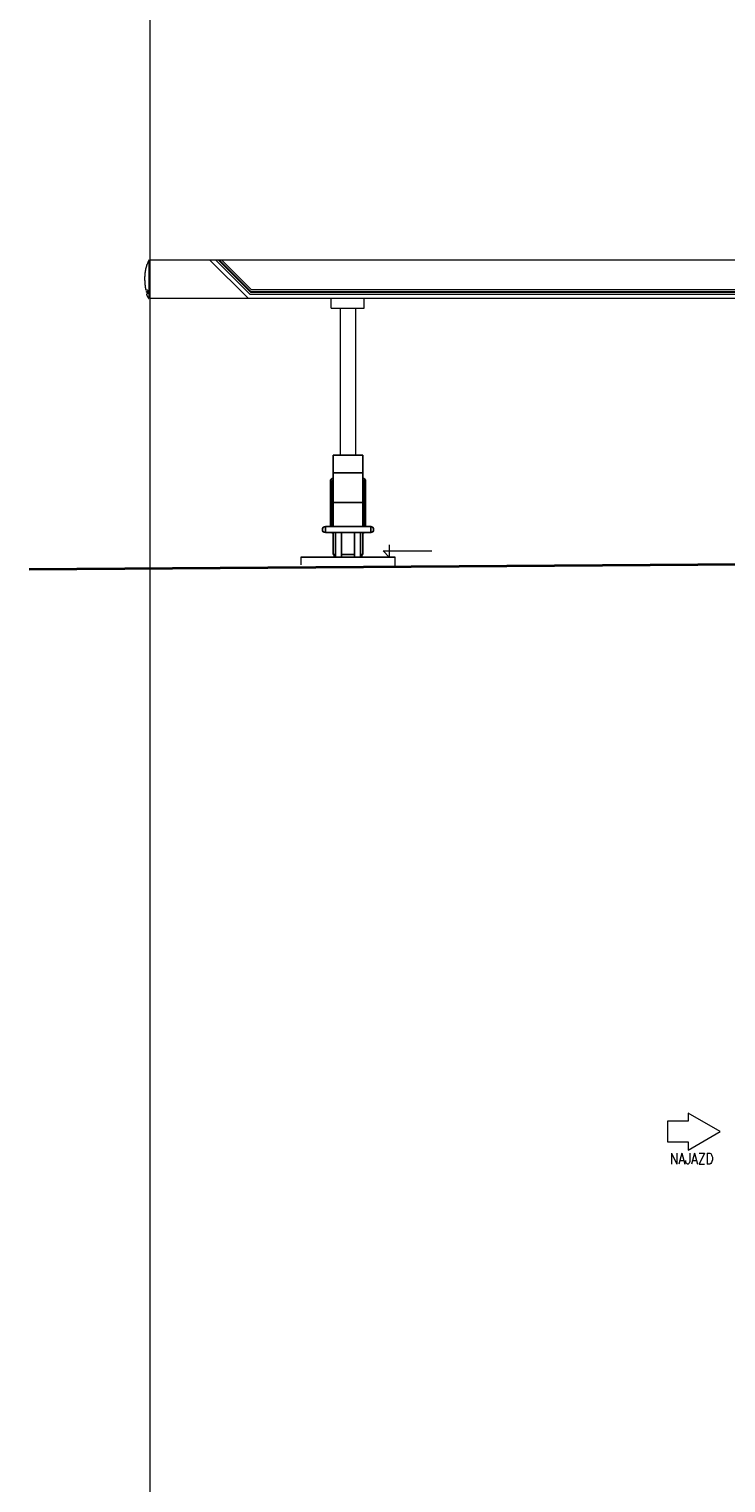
# Model space of a CAD drawing. Extents: x 64716 to 7565828, y -160732 to 5881792.
# Tile 72 of 160: x 264610 to 277265, y -65883 to -39484. Entities that reach past the tile are written whole.
import ezdxf

# ---------------------------------------------------------------- set-up
doc = ezdxf.new("R2010")
doc.units = 0
doc.header["$MEASUREMENT"] = 0
doc.layers.add('dach - izolacja', color=7, linetype='Continuous')
for name, color, linetype, lineweight in [('gruby', 7, 'Continuous', 35), ('linii', 7, 'Continuous', 15), ('LINII OPIS', 7, 'Continuous', 9)]:
    doc.layers.add(name, color=color, linetype=linetype, lineweight=lineweight)
doc.layers.add('SHARY', color=7, linetype='Continuous', lineweight=15, true_color=0xa5a5a5)
doc.styles.add('styl1', font='simplex.shx', dxfattribs={"oblique": 5})

# ---------------------------------------------------------------- blocks, each defined once
blk = doc.blocks.new('dystr.3')
at = {"layer": 'dach - izolacja'}
for p, q in [((6433772.518, 5668694.522, 0), (6433773.038, 5668694.522, 0)), ((6433772.518, 5668694.522, 0), (6433772.518, 5668693.226, 0)), ((6433773.038, 5668694.522, 0), (6433773.058, 5668694.522, 0)), ((6433773.058, 5668694.522, 0), (6433773.058, 5668693.226, 0)), ((6433772.518, 5668694.202, 0), (6433773.058, 5668694.202, 0)), ((6433772.47, 5668694.054, 0), (6433772.47, 5668693.226, 0)), ((6433772.501, 5668694.054, 0), (6433772.501, 5668693.226, 0)), ((6433773.075, 5668694.054, 0), (6433773.075, 5668693.226, 0)), ((6433773.107, 5668694.054, 0), (6433773.107, 5668693.226, 0)), ((6433772.518, 5668693.662, 0), (6433773.038, 5668693.662, 0)), ((6433773.038, 5668693.662, 0), (6433773.058, 5668693.662, 0)), ((6433772.377, 5668693.226, 0), (6433772.377, 5668693.118, 0)), ((6433773.2, 5668693.226, 0), (6433772.377, 5668693.226, 0)), ((6433773.2, 5668693.118, 0), (6433772.377, 5668693.118, 0)), ((6433772.518, 5668693.118, 0), (6433772.518, 5668692.722, 0)), ((6433772.562, 5668693.118, 0), (6433772.562, 5668692.672, 0)), ((6433772.67, 5668693.118, 0), (6433772.67, 5668692.672, 0)), ((6433772.907, 5668693.118, 0), (6433772.907, 5668692.672, 0)), ((6433773.015, 5668693.118, 0), (6433773.015, 5668692.672, 0)), ((6433773.058, 5668693.118, 0), (6433773.058, 5668692.722, 0)), ((6433773.2, 5668693.226, 0), (6433773.2, 5668693.118, 0)), ((6433772.518, 5668692.722, 0), (6433772.562, 5668692.722, 0)), ((6433772.538, 5668692.722, 0), (6433772.538, 5668692.672, 0)), ((6433772.67, 5668692.722, 0), (6433772.907, 5668692.722, 0)), ((6433773.015, 5668692.722, 0), (6433773.038, 5668692.722, 0)), ((6433773.038, 5668692.722, 0), (6433773.058, 5668692.722, 0)), ((6433773.038, 5668692.722, 0), (6433773.038, 5668692.672, 0))]:
    blk.add_line(p, q, dxfattribs=at)
for centre, radius, start, end in [((6433772.518, 5668694.054, 0), 0.0488, 90, 180), ((6433772.518, 5668694.054, 0), 0.0171, 90, 180), ((6433773.058, 5668694.054, 0), 0.0488, 0, 90), ((6433773.058, 5668694.054, 0), 0.0171, 0, 90), ((6433772.377, 5668693.172, 0), 0.054, 90, 270), ((6433772.518, 5668693.157, 0), 0.0488, 233.6841, 270), ((6433773.058, 5668693.157, 0), 0.0488, 270, 306.3159), ((6433773.2, 5668693.172, 0), 0.054, 270, 90)]:
    blk.add_arc(centre, radius, start, end, dxfattribs=at)

msp = doc.modelspace()

# ---------------------------------------------------------------- linework, layer by layer
at = {"layer": 'gruby', "color": 6, "elevation": 0}
msp.add_lwpolyline([(264609.7, -49288.5), (279359.7, -49188.5), (294109.7, -49288.5)], dxfattribs=at)
at = {"layer": 'linii'}
for p, q in [((266734.2, -43807.5), (266729.4, -43825.2)), ((266734.2, -43807.5), (266729.4, -43825.2)), ((266734.2, -43807.5), (266729.4, -43825.2)), ((266734.2, -43807.5), (266729.4, -43825.2)), ((266739.4, -43790), (266734.2, -43807.5)), ((266739.4, -43790), (266734.2, -43807.5)), ((266739.4, -43790), (266734.2, -43807.5)), ((266739.4, -43790), (266734.2, -43807.5)), ((266745.2, -43772.7), (266739.4, -43790)), ((266745.2, -43772.7), (266739.4, -43790)), ((266745.2, -43772.7), (266739.4, -43790)), ((266745.2, -43772.7), (266739.4, -43790)), ((266751.5, -43755.5), (266745.2, -43772.7)), ((266751.5, -43755.5), (266745.2, -43772.7)), ((266751.5, -43755.5), (266745.2, -43772.7)), ((266751.5, -43755.5), (266745.2, -43772.7)), ((266758.6, -43738.6), (266751.5, -43755.5)), ((266758.6, -43738.6), (266751.5, -43755.5)), ((266758.6, -43738.6), (266751.5, -43755.5)), ((266758.6, -43738.6), (266751.5, -43755.5)), ((266766.1, -43721.9), (266758.6, -43738.6)), ((266766.1, -43721.9), (266758.6, -43738.6)), ((266766.1, -43721.9), (266758.6, -43738.6)), ((266766.1, -43721.9), (266758.6, -43738.6)), ((266774.4, -43705.5), (266766.1, -43721.9)), ((266774.4, -43705.5), (266766.1, -43721.9)), ((266774.4, -43705.5), (266766.1, -43721.9)), ((266774.4, -43705.5), (266766.1, -43721.9)), ((266791, -43673), (266774.4, -43705.5)), ((266791, -44372), (266791, -43673)), ((266802, -43673, 0), (291112.4, -43673, 0)), ((266802, -44373.6), (266802, -43673)), ((267888.2, -43673), (268591.6, -44373)), ((267888.2, -43673), (268591.6, -44373)), ((267888.2, -43673), (268591.6, -44373)), ((267888.2, -43673), (268592.2, -44373.6)), ((267888.8, -43673.6), (268592.2, -44373.6)), ((267888.8, -43673.6), (268592.2, -44373.6)), ((267888.8, -43673.6), (268592.2, -44373.6)), ((267888.8, -43673.6), (268592.2, -44373.6)), ((268619.3, -44295.1), (267996.8, -43673)), ((268619.3, -44295.1), (267996.8, -43673)), ((268619.3, -44295.1), (267996.8, -43673)), ((268619.9, -44295.6), (267996.8, -43673)), ((268619.9, -44295.7), (267997.4, -43673.6)), ((268619.9, -44295.7), (267997.4, -43673.6)), ((268619.9, -44295.7), (267997.4, -43673.6)), ((268621.2, -44297), (267997.4, -43673.6)), ((268634.3, -44264), (268042.9, -43673)), ((268633.3, -44263), (268042.9, -43673)), ((268634.9, -44264.6), (268043.6, -43673.6)), ((268634.3, -44264), (268043.6, -43673.6)), ((268060.4, -43673), (268637.9, -44249.7)), ((268060.4, -43673), (268637.9, -44249.7)), ((268061, -43673.6), (268637.9, -44249.7)), ((268061, -43673.6), (268637.9, -44249.7)), ((268651.4, -44217.1), (268106.5, -43673)), ((268651.4, -44217.1), (268106.5, -43673)), ((268106.5, -43673), (268651.4, -44217.1)), ((268106.5, -43673), (268651.4, -44217.1)), ((268651.4, -44217.1), (268106.5, -43673)), ((268651.4, -44217.1), (268106.5, -43673)), ((268106.5, -43673), (268650.9, -44216.7)), ((268106.5, -43673), (268651.2, -44217)), ((266708.5, -43986.9), (266708.2, -44004.7)), ((266708.5, -43986.9), (266708.2, -44004.7)), ((266708.5, -43986.9), (266708.2, -44004.7)), ((266708.5, -43986.9), (266708.2, -44004.7)), ((266708.2, -44004.7), (266708.2, -44022.4)), ((266708.2, -44004.7), (266708.2, -44022.4)), ((266708.2, -44004.7), (266708.2, -44022.4)), ((266708.2, -44004.7), (266708.2, -44022.4)), ((266708.2, -44022.4), (266708.6, -44040)), ((266708.2, -44022.4), (266708.6, -44040)), ((266708.2, -44022.4), (266708.6, -44040)), ((266708.2, -44022.4), (266708.6, -44040)), ((266709.1, -43969), (266708.5, -43986.9)), ((266709.1, -43969), (266708.5, -43986.9)), ((266709.1, -43969), (266708.5, -43986.9)), ((266709.1, -43969), (266708.5, -43986.9)), ((266708.6, -44040), (266709.3, -44057.4)), ((266708.6, -44040), (266709.3, -44057.4)), ((266708.6, -44040), (266709.3, -44057.4)), ((266708.6, -44040), (266709.3, -44057.4)), ((266710.2, -43950.9), (266709.1, -43969)), ((266710.2, -43950.9), (266709.1, -43969)), ((266710.2, -43950.9), (266709.1, -43969)), ((266710.2, -43950.9), (266709.1, -43969)), ((266709.3, -44057.4), (266710.2, -44074.7)), ((266709.3, -44057.4), (266710.2, -44074.7)), ((266709.3, -44057.4), (266710.2, -44074.7)), ((266709.3, -44057.4), (266710.2, -44074.7)), ((266711.6, -43932.9), (266710.2, -43950.9)), ((266711.6, -43932.9), (266710.2, -43950.9)), ((266711.6, -43932.9), (266710.2, -43950.9)), ((266711.6, -43932.9), (266710.2, -43950.9)), ((266710.2, -44074.7), (266711.4, -44091.7)), ((266710.2, -44074.7), (266711.4, -44091.7)), ((266710.2, -44074.7), (266711.4, -44091.7)), ((266710.2, -44074.7), (266711.4, -44091.7)), ((266713.4, -43914.9), (266711.6, -43932.9)), ((266713.4, -43914.9), (266711.6, -43932.9)), ((266713.4, -43914.9), (266711.6, -43932.9)), ((266713.4, -43914.9), (266711.6, -43932.9)), ((266715.7, -43896.8), (266713.4, -43914.9)), ((266715.7, -43896.8), (266713.4, -43914.9)), ((266715.7, -43896.8), (266713.4, -43914.9)), ((266715.7, -43896.8), (266713.4, -43914.9)), ((266718.4, -43878.8), (266715.7, -43896.8)), ((266718.4, -43878.8), (266715.7, -43896.8)), ((266718.4, -43878.8), (266715.7, -43896.8)), ((266718.4, -43878.8), (266715.7, -43896.8)), ((266721.6, -43860.8), (266718.4, -43878.8)), ((266721.6, -43860.8), (266718.4, -43878.8)), ((266721.6, -43860.8), (266718.4, -43878.8)), ((266721.6, -43860.8), (266718.4, -43878.8)), ((266725.3, -43843), (266721.6, -43860.8)), ((266725.3, -43843), (266721.6, -43860.8)), ((266725.3, -43843), (266721.6, -43860.8)), ((266725.3, -43843), (266721.6, -43860.8)), ((266729.4, -43825.2), (266725.3, -43843)), ((266729.4, -43825.2), (266725.3, -43843)), ((266729.4, -43825.2), (266725.3, -43843)), ((266729.4, -43825.2), (266725.3, -43843)), ((266711.4, -44091.7), (266712.9, -44108.5)), ((266711.4, -44091.7), (266712.9, -44108.5)), ((266711.4, -44091.7), (266712.9, -44108.5)), ((266711.4, -44091.7), (266712.9, -44108.5)), ((266712.9, -44108.5), (266714.5, -44125.1)), ((266712.9, -44108.5), (266714.5, -44125.1)), ((266712.9, -44108.5), (266714.5, -44125.1)), ((266712.9, -44108.5), (266714.5, -44125.1)), ((266714.5, -44125.1), (266716.4, -44141.3)), ((266714.5, -44125.1), (266716.4, -44141.3)), ((266714.5, -44125.1), (266716.4, -44141.3)), ((266714.5, -44125.1), (266716.4, -44141.3)), ((266716.4, -44141.3), (266718.5, -44157.3)), ((266716.4, -44141.3), (266718.5, -44157.3)), ((266716.4, -44141.3), (266718.5, -44157.3)), ((266716.4, -44141.3), (266718.5, -44157.3)), ((266717.7, -44095.5), (266717.7, -44094.6)), ((266718.5, -44157.3), (266720.7, -44173)), ((266718.5, -44157.3), (266720.7, -44173)), ((266718.5, -44157.3), (266720.7, -44173)), ((266718.5, -44157.3), (266720.7, -44173)), ((266720.7, -44173), (266723.2, -44188.3)), ((266720.7, -44173), (266723.2, -44188.3)), ((266720.7, -44173), (266723.2, -44188.3)), ((266720.7, -44173), (266723.2, -44188.3)), ((266723.2, -44188.3), (266725.7, -44203.2)), ((266723.2, -44188.3), (266725.7, -44203.2)), ((266723.2, -44188.3), (266725.7, -44203.2)), ((266723.2, -44188.3), (266725.7, -44203.2)), ((266725.7, -44203.2), (266728.3, -44217.7)), ((266725.7, -44203.2), (266728.3, -44217.7)), ((266725.7, -44203.2), (266728.3, -44217.7)), ((266725.7, -44203.2), (266728.3, -44217.7)), ((266728.3, -44217.7), (266739.7, -44217.7)), ((266728.3, -44217.7), (266739.7, -44217.7)), ((266728.3, -44217.7), (266739.7, -44217.7)), ((266728.3, -44217.7), (266739.7, -44217.7)), ((266739.7, -44217.7), (266742.7, -44217.7)), ((266739.7, -44217.7), (266742.7, -44217.7)), ((266739.7, -44217.7), (266742.7, -44217.7)), ((266739.7, -44217.7), (266742.7, -44217.7)), ((266741, -44256.6), (266741.1, -44255.9)), ((266741, -44256.6), (266741.1, -44255.9)), ((266741, -44256.6), (266741.1, -44255.9)), ((266741, -44256.6), (266741.1, -44255.9)), ((266741, -44257.4), (266741, -44256.6)), ((266741, -44257.4), (266741, -44256.6)), ((266741, -44257.4), (266741, -44256.6)), ((266741, -44257.4), (266741, -44256.6)), ((266741, -44258.1), (266741, -44257.4)), ((266741, -44258.1), (266741, -44257.4)), ((266741, -44258.1), (266741, -44257.4)), ((266741, -44258.1), (266741, -44257.4)), ((266741.1, -44258.8), (266741, -44258.1)), ((266741.1, -44258.8), (266741, -44258.1)), ((266741.1, -44258.8), (266741, -44258.1)), ((266741.1, -44258.8), (266741, -44258.1)), ((266741, -44295.6), (266742, -44298.6)), ((266742.7, -44295.6), (266741, -44295.6)), ((266741, -44295.6), (266742, -44298.6)), ((266742.7, -44295.6), (266741, -44295.6)), ((266741, -44295.6), (266742, -44298.6)), ((266742.7, -44295.6), (266741, -44295.6)), ((266741, -44295.6), (266742, -44298.6)), ((266742.7, -44295.6), (266741, -44295.6)), ((266741, -44295.6), (266742, -44298.6)), ((266742.7, -44295.6), (266741, -44295.6)), ((266741, -44295.6), (266742, -44298.6)), ((266742.7, -44295.6), (266741, -44295.6)), ((266741, -44295.6), (266742, -44298.6)), ((266742.7, -44295.6), (266741, -44295.6)), ((266741, -44295.6), (266742, -44298.6)), ((266742.7, -44295.6), (266741, -44295.6)), ((266741.1, -44255.9), (266741.3, -44255.3)), ((266741.1, -44255.9), (266741.3, -44255.3)), ((266741.1, -44255.9), (266741.3, -44255.3)), ((266741.1, -44255.9), (266741.3, -44255.3)), ((266741.3, -44259.5), (266741.1, -44258.8)), ((266741.3, -44259.5), (266741.1, -44258.8)), ((266741.3, -44259.5), (266741.1, -44258.8)), ((266741.3, -44259.5), (266741.1, -44258.8)), ((266741.3, -44255.3), (266741.6, -44254.6)), ((266741.3, -44255.3), (266741.6, -44254.6)), ((266741.3, -44255.3), (266741.6, -44254.6)), ((266741.3, -44255.3), (266741.6, -44254.6)), ((266741.6, -44260.1), (266741.3, -44259.5)), ((266741.6, -44260.1), (266741.3, -44259.5)), ((266741.6, -44260.1), (266741.3, -44259.5)), ((266741.6, -44260.1), (266741.3, -44259.5)), ((266741.6, -44254.6), (266741.9, -44254)), ((266741.6, -44254.6), (266741.9, -44254)), ((266741.6, -44254.6), (266741.9, -44254)), ((266741.6, -44254.6), (266741.9, -44254)), ((266741.9, -44260.8), (266741.6, -44260.1)), ((266741.9, -44260.8), (266741.6, -44260.1)), ((266741.9, -44260.8), (266741.6, -44260.1)), ((266741.9, -44260.8), (266741.6, -44260.1)), ((266741.9, -44254), (266742.2, -44253.4)), ((266741.9, -44254), (266742.2, -44253.4)), ((266741.9, -44254), (266742.2, -44253.4)), ((266741.9, -44254), (266742.2, -44253.4)), ((266742.2, -44261.4), (266741.9, -44260.8)), ((266742.2, -44261.4), (266741.9, -44260.8)), ((266742.2, -44261.4), (266741.9, -44260.8)), ((266742.2, -44261.4), (266741.9, -44260.8)), ((266742, -44298.6), (266742.9, -44301.5)), ((266742, -44298.6), (266742.9, -44301.5)), ((266742, -44298.6), (266742.9, -44301.5)), ((266742, -44298.6), (266742.9, -44301.5)), ((266742, -44298.6), (266742.9, -44301.5)), ((266742, -44298.6), (266742.9, -44301.5)), ((266742, -44298.6), (266742.9, -44301.5)), ((266742, -44298.6), (266742.9, -44301.5)), ((266742.2, -44253.4), (266742.6, -44252.9)), ((266742.2, -44253.4), (266742.6, -44252.9)), ((266742.2, -44253.4), (266742.6, -44252.9)), ((266742.2, -44253.4), (266742.6, -44252.9)), ((266742.6, -44261.9), (266742.2, -44261.4)), ((266742.6, -44261.9), (266742.2, -44261.4)), ((266742.6, -44261.9), (266742.2, -44261.4)), ((266742.6, -44261.9), (266742.2, -44261.4)), ((266742.6, -44252.9), (266743.1, -44252.3)), ((266742.6, -44252.9), (266743.1, -44252.3)), ((266742.6, -44252.9), (266743.1, -44252.3)), ((266742.6, -44252.9), (266743.1, -44252.3)), ((266743.1, -44262.4), (266742.6, -44261.9)), ((266743.1, -44262.4), (266742.6, -44261.9)), ((266743.1, -44262.4), (266742.6, -44261.9)), ((266743.1, -44262.4), (266742.6, -44261.9)), ((266742.7, -44217.7), (266742.7, -44217.7)), ((266742.7, -44217.7), (266742.7, -44217.8)), ((266742.7, -44217.7), (266742.7, -44217.8)), ((266742.7, -44217.7), (266742.7, -44217.7)), ((266742.7, -44217.7), (266742.7, -44217.8)), ((266742.7, -44217.7), (266742.7, -44217.8)), ((266742.7, -44217.8), (266744.6, -44218)), ((266742.7, -44217.8), (266744.6, -44218)), ((266742.7, -44217.8), (266744.6, -44218)), ((266742.7, -44217.8), (266744.6, -44218)), ((266744.6, -44295.5), (266742.7, -44295.6)), ((266744.6, -44295.5), (266742.7, -44295.6)), ((266744.6, -44295.5), (266742.7, -44295.6)), ((266744.6, -44295.5), (266742.7, -44295.6)), ((266742.7, -44295.6), (266742.7, -44295.6)), ((266742.7, -44295.6), (266742.7, -44295.6)), ((266742.7, -44295.6), (266742.7, -44295.6)), ((266742.7, -44295.6), (266742.7, -44295.6)), ((266742.9, -44301.5), (266743.9, -44304.3)), ((266742.9, -44301.5), (266743.9, -44304.3)), ((266742.9, -44301.5), (266743.9, -44304.3)), ((266742.9, -44301.5), (266743.9, -44304.3)), ((266742.9, -44301.5), (266743.9, -44304.3)), ((266742.9, -44301.5), (266743.9, -44304.3)), ((266742.9, -44301.5), (266743.9, -44304.3)), ((266742.9, -44301.5), (266743.9, -44304.3)), ((266743.1, -44252.3), (266743.6, -44251.9)), ((266743.1, -44252.3), (266743.6, -44251.9)), ((266743.1, -44252.3), (266743.6, -44251.9)), ((266743.1, -44252.3), (266743.6, -44251.9)), ((266743.6, -44262.9), (266743.1, -44262.4)), ((266743.6, -44262.9), (266743.1, -44262.4)), ((266743.6, -44262.9), (266743.1, -44262.4)), ((266743.6, -44262.9), (266743.1, -44262.4)), ((266743.6, -44251.9), (266744.1, -44251.5)), ((266743.6, -44251.9), (266744.1, -44251.5)), ((266743.6, -44251.9), (266744.1, -44251.5)), ((266743.6, -44251.9), (266744.1, -44251.5)), ((266744.1, -44263.3), (266743.6, -44262.9)), ((266744.1, -44263.3), (266743.6, -44262.9)), ((266744.1, -44263.3), (266743.6, -44262.9)), ((266744.1, -44263.3), (266743.6, -44262.9)), ((266743.9, -44304.3), (266744.9, -44307)), ((266743.9, -44304.3), (266744.9, -44307)), ((266743.9, -44304.3), (266744.9, -44307)), ((266743.9, -44304.3), (266744.9, -44307)), ((266743.9, -44304.3), (266744.9, -44307)), ((266743.9, -44304.3), (266744.9, -44307)), ((266743.9, -44304.3), (266744.9, -44307)), ((266743.9, -44304.3), (266744.9, -44307)), ((266744.1, -44251.5), (266744.7, -44251.1)), ((266744.1, -44251.5), (266744.7, -44251.1)), ((266744.1, -44251.5), (266744.7, -44251.1)), ((266744.1, -44251.5), (266744.7, -44251.1)), ((266744.7, -44263.6), (266744.1, -44263.3)), ((266744.7, -44263.6), (266744.1, -44263.3)), ((266744.7, -44263.6), (266744.1, -44263.3)), ((266744.7, -44263.6), (266744.1, -44263.3)), ((266744.6, -44218), (266746.4, -44218.3)), ((266744.6, -44218), (266746.4, -44218.3)), ((266744.6, -44218), (266746.4, -44218.3)), ((266744.6, -44218), (266746.4, -44218.3)), ((266746.4, -44295.2), (266744.6, -44295.5)), ((266746.4, -44295.2), (266744.6, -44295.5)), ((266746.4, -44295.2), (266744.6, -44295.5)), ((266746.4, -44295.2), (266744.6, -44295.5)), ((266744.7, -44251.1), (266745.3, -44250.8)), ((266744.7, -44251.1), (266745.3, -44250.8)), ((266744.7, -44251.1), (266745.3, -44250.8)), ((266744.7, -44251.1), (266745.3, -44250.8)), ((266745.3, -44264), (266744.7, -44263.6)), ((266745.3, -44264), (266744.7, -44263.6)), ((266745.3, -44264), (266744.7, -44263.6)), ((266745.3, -44264), (266744.7, -44263.6)), ((266744.9, -44307), (266745.9, -44309.8)), ((266744.9, -44307), (266745.9, -44309.8)), ((266744.9, -44307), (266745.9, -44309.8)), ((266744.9, -44307), (266745.9, -44309.8)), ((266744.9, -44307), (266745.9, -44309.8)), ((266744.9, -44307), (266745.9, -44309.8)), ((266744.9, -44307), (266745.9, -44309.8)), ((266744.9, -44307), (266745.9, -44309.8)), ((266745.3, -44250.8), (266746, -44250.6)), ((266745.3, -44250.8), (266746, -44250.6)), ((266745.3, -44250.8), (266746, -44250.6)), ((266745.3, -44250.8), (266746, -44250.6)), ((266746, -44264.2), (266745.3, -44264)), ((266746, -44264.2), (266745.3, -44264)), ((266746, -44264.2), (266745.3, -44264)), ((266746, -44264.2), (266745.3, -44264)), ((266745.9, -44309.8), (266747, -44312.5)), ((266745.9, -44309.8), (266747, -44312.5)), ((266745.9, -44309.8), (266747, -44312.5)), ((266745.9, -44309.8), (266747, -44312.5)), ((266745.9, -44309.8), (266747, -44312.5)), ((266745.9, -44309.8), (266747, -44312.5)), ((266745.9, -44309.8), (266747, -44312.5)), ((266745.9, -44309.8), (266747, -44312.5)), ((266746, -44250.6), (266746.7, -44250.4)), ((266746, -44250.6), (266746.7, -44250.4)), ((266746, -44250.6), (266746.7, -44250.4)), ((266746, -44250.6), (266746.7, -44250.4)), ((266746.7, -44264.3), (266746, -44264.2)), ((266746.7, -44264.3), (266746, -44264.2)), ((266746.7, -44264.3), (266746, -44264.2)), ((266746.7, -44264.3), (266746, -44264.2)), ((266746.4, -44218.3), (266748.2, -44218.6)), ((266746.4, -44218.3), (266748.2, -44218.6)), ((266746.4, -44218.3), (266748.2, -44218.6)), ((266746.4, -44218.3), (266748.2, -44218.6)), ((266748.2, -44294.8), (266746.4, -44295.2)), ((266748.2, -44294.8), (266746.4, -44295.2)), ((266748.2, -44294.8), (266746.4, -44295.2)), ((266748.2, -44294.8), (266746.4, -44295.2)), ((266746.7, -44250.4), (266747.4, -44250.3)), ((266746.7, -44250.4), (266747.4, -44250.3)), ((266746.7, -44250.4), (266747.4, -44250.3)), ((266746.7, -44250.4), (266747.4, -44250.3)), ((266747.4, -44264.5), (266746.7, -44264.3)), ((266747.4, -44264.5), (266746.7, -44264.3)), ((266747.4, -44264.5), (266746.7, -44264.3)), ((266747.4, -44264.5), (266746.7, -44264.3)), ((266747, -44312.5), (266748, -44315.1)), ((266747, -44312.5), (266748, -44315.1)), ((266747, -44312.5), (266748, -44315.1)), ((266747, -44312.5), (266748, -44315.1)), ((266747, -44312.5), (266748, -44315.1)), ((266747, -44312.5), (266748, -44315.1)), ((266747, -44312.5), (266748, -44315.1)), ((266747, -44312.5), (266748, -44315.1)), ((266747.4, -44250.3), (266748.1, -44250.2)), ((266747.4, -44250.3), (266748.1, -44250.2)), ((266747.4, -44250.3), (266748.1, -44250.2)), ((266747.4, -44250.3), (266748.1, -44250.2)), ((266748.1, -44264.5), (266747.4, -44264.5)), ((266748.1, -44264.5), (266747.4, -44264.5)), ((266748.1, -44264.5), (266747.4, -44264.5)), ((266748.1, -44264.5), (266747.4, -44264.5)), ((266748, -44315.1), (266749.1, -44317.7)), ((266748, -44315.1), (266749.1, -44317.7)), ((266748, -44315.1), (266749.1, -44317.7)), ((266748, -44315.1), (266749.1, -44317.7)), ((266748, -44315.1), (266749.1, -44317.7)), ((266748, -44315.1), (266749.1, -44317.7)), ((266748, -44315.1), (266749.1, -44317.7)), ((266748, -44315.1), (266749.1, -44317.7)), ((266748.1, -44250.2), (266748.1, -44250.2)), ((266748.1, -44250.2), (266778.6, -44250.2)), ((266748.1, -44250.2), (266748.1, -44250.2)), ((266748.1, -44250.2), (266778.6, -44250.2)), ((266748.1, -44250.2), (266748.8, -44250.3)), ((266748.1, -44250.2), (266748.8, -44250.3)), ((266748.1, -44250.2), (266748.1, -44250.2)), ((266748.1, -44250.2), (266778.6, -44250.2)), ((266748.1, -44250.2), (266748.1, -44250.2)), ((266748.1, -44250.2), (266778.6, -44250.2)), ((266748.1, -44250.2), (266748.8, -44250.3)), ((266748.1, -44250.2), (266748.8, -44250.3)), ((266778.6, -44264.5), (266748.1, -44264.5)), ((266778.6, -44264.5), (266748.1, -44264.5)), ((266748.1, -44264.5), (266748.1, -44264.5)), ((266748.8, -44264.5), (266748.1, -44264.5)), ((266748.8, -44264.5), (266748.1, -44264.5)), ((266778.6, -44264.5), (266748.1, -44264.5)), ((266778.6, -44264.5), (266748.1, -44264.5)), ((266748.1, -44264.5), (266748.1, -44264.5)), ((266748.8, -44264.5), (266748.1, -44264.5)), ((266748.8, -44264.5), (266748.1, -44264.5)), ((266748.2, -44218.6), (266750, -44219.1)), ((266748.2, -44218.6), (266750, -44219.1)), ((266748.2, -44218.6), (266750, -44219.1)), ((266748.2, -44218.6), (266750, -44219.1)), ((266750, -44294.4), (266748.2, -44294.8)), ((266750, -44294.4), (266748.2, -44294.8)), ((266750, -44294.4), (266748.2, -44294.8)), ((266750, -44294.4), (266748.2, -44294.8)), ((266748.8, -44250.3), (266749.5, -44250.4)), ((266748.8, -44250.3), (266749.5, -44250.4)), ((266748.8, -44250.3), (266749.5, -44250.4)), ((266748.8, -44250.3), (266749.5, -44250.4)), ((266749.5, -44264.3), (266748.8, -44264.5)), ((266749.5, -44264.3), (266748.8, -44264.5)), ((266749.5, -44264.3), (266748.8, -44264.5)), ((266749.5, -44264.3), (266748.8, -44264.5)), ((266749.1, -44317.7), (266750.2, -44320.2)), ((266749.1, -44317.7), (266750.2, -44320.2)), ((266749.1, -44317.7), (266750.2, -44320.2)), ((266749.1, -44317.7), (266750.2, -44320.2)), ((266749.1, -44317.7), (266750.2, -44320.2)), ((266749.1, -44317.7), (266750.2, -44320.2)), ((266749.1, -44317.7), (266750.2, -44320.2)), ((266749.1, -44317.7), (266750.2, -44320.2)), ((266749.5, -44250.4), (266750.2, -44250.6)), ((266749.5, -44250.4), (266750.2, -44250.6)), ((266749.5, -44250.4), (266750.2, -44250.6)), ((266749.5, -44250.4), (266750.2, -44250.6)), ((266750.2, -44264.2), (266749.5, -44264.3)), ((266750.2, -44264.2), (266749.5, -44264.3)), ((266750.2, -44264.2), (266749.5, -44264.3)), ((266750.2, -44264.2), (266749.5, -44264.3)), ((266750, -44219.1), (266751.8, -44219.6)), ((266750, -44219.1), (266751.8, -44219.6)), ((266750, -44219.1), (266751.8, -44219.6)), ((266750, -44219.1), (266751.8, -44219.6)), ((266751.8, -44293.8), (266750, -44294.4)), ((266751.8, -44293.8), (266750, -44294.4)), ((266751.8, -44293.8), (266750, -44294.4)), ((266751.8, -44293.8), (266750, -44294.4)), ((266750.2, -44250.6), (266750.9, -44250.8)), ((266750.2, -44250.6), (266750.9, -44250.8)), ((266750.2, -44250.6), (266750.9, -44250.8)), ((266750.2, -44250.6), (266750.9, -44250.8)), ((266750.9, -44264), (266750.2, -44264.2)), ((266750.9, -44264), (266750.2, -44264.2)), ((266750.9, -44264), (266750.2, -44264.2)), ((266750.9, -44264), (266750.2, -44264.2)), ((266750.2, -44320.2), (266751.3, -44322.8)), ((266750.2, -44320.2), (266751.3, -44322.8)), ((266750.2, -44320.2), (266751.3, -44322.8)), ((266750.2, -44320.2), (266751.3, -44322.8)), ((266750.2, -44320.2), (266751.3, -44322.8)), ((266750.2, -44320.2), (266751.3, -44322.8)), ((266750.2, -44320.2), (266751.3, -44322.8)), ((266750.2, -44320.2), (266751.3, -44322.8)), ((266750.9, -44250.8), (266751.5, -44251.1)), ((266750.9, -44250.8), (266751.5, -44251.1)), ((266750.9, -44250.8), (266751.5, -44251.1)), ((266750.9, -44250.8), (266751.5, -44251.1)), ((266751.5, -44263.6), (266750.9, -44264)), ((266751.5, -44263.6), (266750.9, -44264)), ((266751.5, -44263.6), (266750.9, -44264)), ((266751.5, -44263.6), (266750.9, -44264)), ((266751.3, -44322.8), (266752.4, -44325.3)), ((266751.3, -44322.8), (266752.4, -44325.3)), ((266751.3, -44322.8), (266752.4, -44325.3)), ((266751.3, -44322.8), (266752.4, -44325.3)), ((266751.3, -44322.8), (266752.4, -44325.3)), ((266751.3, -44322.8), (266752.4, -44325.3)), ((266751.3, -44322.8), (266752.4, -44325.3)), ((266751.3, -44322.8), (266752.4, -44325.3)), ((266751.5, -44251.1), (266752.1, -44251.5)), ((266751.5, -44251.1), (266752.1, -44251.5)), ((266751.5, -44251.1), (266752.1, -44251.5)), ((266751.5, -44251.1), (266752.1, -44251.5)), ((266752.1, -44263.3), (266751.5, -44263.6)), ((266752.1, -44263.3), (266751.5, -44263.6)), ((266752.1, -44263.3), (266751.5, -44263.6)), ((266752.1, -44263.3), (266751.5, -44263.6)), ((266751.8, -44219.6), (266753.5, -44220.3)), ((266751.8, -44219.6), (266753.5, -44220.3)), ((266751.8, -44219.6), (266753.5, -44220.3)), ((266751.8, -44219.6), (266753.5, -44220.3)), ((266753.5, -44293.2), (266751.8, -44293.8)), ((266753.5, -44293.2), (266751.8, -44293.8)), ((266753.5, -44293.2), (266751.8, -44293.8)), ((266753.5, -44293.2), (266751.8, -44293.8)), ((266752.1, -44251.5), (266752.6, -44251.9)), ((266752.1, -44251.5), (266752.6, -44251.9)), ((266752.1, -44251.5), (266752.6, -44251.9)), ((266752.1, -44251.5), (266752.6, -44251.9)), ((266752.6, -44262.9), (266752.1, -44263.3)), ((266752.6, -44262.9), (266752.1, -44263.3)), ((266752.6, -44262.9), (266752.1, -44263.3)), ((266752.6, -44262.9), (266752.1, -44263.3)), ((266752.4, -44325.3), (266753.5, -44327.7)), ((266752.4, -44325.3), (266753.5, -44327.7)), ((266752.4, -44325.3), (266753.5, -44327.7)), ((266752.4, -44325.3), (266753.5, -44327.7)), ((266752.4, -44325.3), (266753.5, -44327.7)), ((266752.4, -44325.3), (266753.5, -44327.7)), ((266752.4, -44325.3), (266753.5, -44327.7)), ((266752.4, -44325.3), (266753.5, -44327.7)), ((266752.6, -44251.9), (266753.2, -44252.3)), ((266752.6, -44251.9), (266753.2, -44252.3)), ((266752.6, -44251.9), (266753.2, -44252.3)), ((266752.6, -44251.9), (266753.2, -44252.3)), ((266753.2, -44262.4), (266752.6, -44262.9)), ((266753.2, -44262.4), (266752.6, -44262.9)), ((266753.2, -44262.4), (266752.6, -44262.9)), ((266753.2, -44262.4), (266752.6, -44262.9)), ((266753.2, -44252.3), (266753.6, -44252.9)), ((266753.2, -44252.3), (266753.6, -44252.9)), ((266753.2, -44252.3), (266753.6, -44252.9)), ((266753.2, -44252.3), (266753.6, -44252.9)), ((266753.6, -44261.9), (266753.2, -44262.4)), ((266753.6, -44261.9), (266753.2, -44262.4)), ((266753.6, -44261.9), (266753.2, -44262.4)), ((266753.6, -44261.9), (266753.2, -44262.4)), ((266753.5, -44220.3), (266755.1, -44220.9)), ((266753.5, -44220.3), (266755.1, -44220.9)), ((266753.5, -44220.3), (266755.1, -44220.9)), ((266753.5, -44220.3), (266755.1, -44220.9)), ((266755.1, -44292.5), (266753.5, -44293.2)), ((266755.1, -44292.5), (266753.5, -44293.2)), ((266755.1, -44292.5), (266753.5, -44293.2)), ((266755.1, -44292.5), (266753.5, -44293.2)), ((266753.5, -44327.7), (266754.7, -44330.1)), ((266753.5, -44327.7), (266754.7, -44330.1)), ((266753.5, -44327.7), (266754.7, -44330.1)), ((266753.5, -44327.7), (266754.7, -44330.1)), ((266753.5, -44327.7), (266754.7, -44330.1)), ((266753.5, -44327.7), (266754.7, -44330.1)), ((266753.5, -44327.7), (266754.7, -44330.1)), ((266753.5, -44327.7), (266754.7, -44330.1)), ((266753.6, -44252.9), (266754, -44253.4)), ((266753.6, -44252.9), (266754, -44253.4)), ((266753.6, -44252.9), (266754, -44253.4)), ((266753.6, -44252.9), (266754, -44253.4)), ((266754, -44261.4), (266753.6, -44261.9)), ((266754, -44261.4), (266753.6, -44261.9)), ((266754, -44261.4), (266753.6, -44261.9)), ((266754, -44261.4), (266753.6, -44261.9)), ((266754, -44253.4), (266754.4, -44254)), ((266754, -44253.4), (266754.4, -44254)), ((266754, -44253.4), (266754.4, -44254)), ((266754, -44253.4), (266754.4, -44254)), ((266754.4, -44260.8), (266754, -44261.4)), ((266754.4, -44260.8), (266754, -44261.4)), ((266754.4, -44260.8), (266754, -44261.4)), ((266754.4, -44260.8), (266754, -44261.4)), ((266754.4, -44254), (266754.7, -44254.6)), ((266754.4, -44254), (266754.7, -44254.6)), ((266754.4, -44254), (266754.7, -44254.6)), ((266754.4, -44254), (266754.7, -44254.6)), ((266754.7, -44260.1), (266754.4, -44260.8)), ((266754.7, -44260.1), (266754.4, -44260.8)), ((266754.7, -44260.1), (266754.4, -44260.8)), ((266754.7, -44260.1), (266754.4, -44260.8)), ((266754.7, -44254.6), (266754.9, -44255.3)), ((266754.7, -44254.6), (266754.9, -44255.3)), ((266754.7, -44254.6), (266754.9, -44255.3)), ((266754.7, -44254.6), (266754.9, -44255.3)), ((266754.9, -44259.5), (266754.7, -44260.1)), ((266754.9, -44259.5), (266754.7, -44260.1)), ((266754.9, -44259.5), (266754.7, -44260.1)), ((266754.9, -44259.5), (266754.7, -44260.1)), ((266754.7, -44330.1), (266755.8, -44332.5)), ((266754.7, -44330.1), (266755.8, -44332.5)), ((266754.7, -44330.1), (266755.8, -44332.5)), ((266754.7, -44330.1), (266755.8, -44332.5)), ((266754.7, -44330.1), (266755.8, -44332.5)), ((266754.7, -44330.1), (266755.8, -44332.5)), ((266754.7, -44330.1), (266755.8, -44332.5)), ((266754.7, -44330.1), (266755.8, -44332.5)), ((266754.9, -44255.3), (266755.1, -44255.9)), ((266754.9, -44255.3), (266755.1, -44255.9)), ((266754.9, -44255.3), (266755.1, -44255.9)), ((266754.9, -44255.3), (266755.1, -44255.9)), ((266755.1, -44258.8), (266754.9, -44259.5)), ((266755.1, -44258.8), (266754.9, -44259.5)), ((266755.1, -44258.8), (266754.9, -44259.5)), ((266755.1, -44258.8), (266754.9, -44259.5)), ((266755.1, -44220.9), (266756.8, -44221.7)), ((266755.1, -44220.9), (266756.8, -44221.7)), ((266755.1, -44220.9), (266756.8, -44221.7)), ((266755.1, -44220.9), (266756.8, -44221.7)), ((266755.1, -44255.9), (266755.2, -44256.6)), ((266755.1, -44255.9), (266755.2, -44256.6)), ((266755.1, -44255.9), (266755.2, -44256.6)), ((266755.1, -44255.9), (266755.2, -44256.6)), ((266755.2, -44258.1), (266755.1, -44258.8)), ((266755.2, -44258.1), (266755.1, -44258.8)), ((266755.2, -44258.1), (266755.1, -44258.8)), ((266755.2, -44258.1), (266755.1, -44258.8)), ((266756.8, -44291.8), (266755.1, -44292.5)), ((266756.8, -44291.8), (266755.1, -44292.5)), ((266756.8, -44291.8), (266755.1, -44292.5)), ((266756.8, -44291.8), (266755.1, -44292.5)), ((266755.2, -44256.6), (266755.2, -44257.4)), ((266755.2, -44256.6), (266755.2, -44257.4)), ((266755.2, -44256.6), (266755.2, -44257.4)), ((266755.2, -44256.6), (266755.2, -44257.4)), ((266755.2, -44257.4), (266755.2, -44258.1)), ((266755.2, -44257.4), (266755.2, -44258.1)), ((266755.2, -44257.4), (266755.2, -44258.1)), ((266755.2, -44257.4), (266755.2, -44258.1)), ((266755.8, -44332.5), (266757, -44334.9)), ((266755.8, -44332.5), (266757, -44334.9)), ((266755.8, -44332.5), (266757, -44334.9)), ((266755.8, -44332.5), (266757, -44334.9)), ((266755.8, -44332.5), (266757, -44334.9)), ((266755.8, -44332.5), (266757, -44334.9)), ((266755.8, -44332.5), (266757, -44334.9)), ((266755.8, -44332.5), (266757, -44334.9)), ((266756.8, -44221.7), (266758.4, -44222.5)), ((266756.8, -44221.7), (266758.4, -44222.5)), ((266756.8, -44221.7), (266758.4, -44222.5)), ((266756.8, -44221.7), (266758.4, -44222.5)), ((266758.4, -44291), (266756.8, -44291.8)), ((266758.4, -44291), (266756.8, -44291.8)), ((266758.4, -44291), (266756.8, -44291.8)), ((266758.4, -44291), (266756.8, -44291.8)), ((266757, -44334.9), (266758.2, -44337.3)), ((266757, -44334.9), (266758.2, -44337.3)), ((266757, -44334.9), (266758.2, -44337.3)), ((266757, -44334.9), (266758.2, -44337.3)), ((266757, -44334.9), (266758.2, -44337.3)), ((266757, -44334.9), (266758.2, -44337.3)), ((266757, -44334.9), (266758.2, -44337.3)), ((266757, -44334.9), (266758.2, -44337.3)), ((266758.2, -44337.3), (266760.6, -44341.9)), ((266758.2, -44337.3), (266760.6, -44341.9)), ((266758.2, -44337.3), (266760.6, -44341.9)), ((266758.2, -44337.3), (266760.6, -44341.9)), ((266758.2, -44337.3), (266760.6, -44341.9)), ((266758.2, -44337.3), (266760.6, -44341.9)), ((266758.2, -44337.3), (266760.6, -44341.9)), ((266758.2, -44337.3), (266760.6, -44341.9)), ((266758.4, -44222.5), (266759.9, -44223.4)), ((266758.4, -44222.5), (266759.9, -44223.4)), ((266758.4, -44222.5), (266759.9, -44223.4)), ((266758.4, -44222.5), (266759.9, -44223.4)), ((266759.9, -44290), (266758.4, -44291)), ((266759.9, -44290), (266758.4, -44291)), ((266759.9, -44290), (266758.4, -44291)), ((266759.9, -44290), (266758.4, -44291)), ((266759.9, -44223.4), (266761.5, -44224.4)), ((266759.9, -44223.4), (266761.5, -44224.4)), ((266759.9, -44223.4), (266761.5, -44224.4)), ((266759.9, -44223.4), (266761.5, -44224.4)), ((266761.5, -44289.1), (266759.9, -44290)), ((266761.5, -44289.1), (266759.9, -44290)), ((266761.5, -44289.1), (266759.9, -44290)), ((266761.5, -44289.1), (266759.9, -44290)), ((266760.6, -44341.9), (266763.1, -44346.5)), ((266760.6, -44341.9), (266763.1, -44346.5)), ((266760.6, -44341.9), (266763.1, -44346.5)), ((266760.6, -44341.9), (266763.1, -44346.5)), ((266760.6, -44341.9), (266763.1, -44346.5)), ((266760.6, -44341.9), (266763.1, -44346.5)), ((266760.6, -44341.9), (266763.1, -44346.5)), ((266760.6, -44341.9), (266763.1, -44346.5)), ((266761.5, -44224.4), (266762.9, -44225.4)), ((266761.5, -44224.4), (266762.9, -44225.4)), ((266761.5, -44224.4), (266762.9, -44225.4)), ((266761.5, -44224.4), (266762.9, -44225.4)), ((266762.9, -44288), (266761.5, -44289.1)), ((266762.9, -44288), (266761.5, -44289.1)), ((266762.9, -44288), (266761.5, -44289.1)), ((266762.9, -44288), (266761.5, -44289.1)), ((266762.9, -44225.4), (266764.3, -44226.5)), ((266762.9, -44225.4), (266764.3, -44226.5)), ((266762.9, -44225.4), (266764.3, -44226.5)), ((266762.9, -44225.4), (266764.3, -44226.5)), ((266764.3, -44286.9), (266762.9, -44288)), ((266764.3, -44286.9), (266762.9, -44288)), ((266764.3, -44286.9), (266762.9, -44288)), ((266764.3, -44286.9), (266762.9, -44288)), ((266763.1, -44346.5), (266765.7, -44351)), ((266763.1, -44346.5), (266765.7, -44351)), ((266763.1, -44346.5), (266765.7, -44351)), ((266763.1, -44346.5), (266765.7, -44351)), ((266763.1, -44346.5), (266765.7, -44351)), ((266763.1, -44346.5), (266765.7, -44351)), ((266763.1, -44346.5), (266765.7, -44351)), ((266763.1, -44346.5), (266765.7, -44351)), ((266764.3, -44226.5), (266765.7, -44227.7)), ((266764.3, -44226.5), (266765.7, -44227.7)), ((266764.3, -44226.5), (266765.7, -44227.7)), ((266764.3, -44226.5), (266765.7, -44227.7)), ((266765.7, -44285.8), (266764.3, -44286.9)), ((266765.7, -44285.8), (266764.3, -44286.9)), ((266765.7, -44285.8), (266764.3, -44286.9)), ((266765.7, -44285.8), (266764.3, -44286.9)), ((266765.7, -44227.7), (266766.9, -44228.9)), ((266765.7, -44227.7), (266766.9, -44228.9)), ((266765.7, -44227.7), (266766.9, -44228.9)), ((266765.7, -44227.7), (266766.9, -44228.9)), ((266766.9, -44284.6), (266765.7, -44285.8)), ((266766.9, -44284.6), (266765.7, -44285.8)), ((266766.9, -44284.6), (266765.7, -44285.8)), ((266766.9, -44284.6), (266765.7, -44285.8)), ((266766.9, -44228.9), (266768.2, -44230.2)), ((266766.9, -44228.9), (266768.2, -44230.2)), ((266766.9, -44228.9), (266768.2, -44230.2)), ((266766.9, -44228.9), (266768.2, -44230.2)), ((266768.2, -44283.2), (266766.9, -44284.6)), ((266768.2, -44283.2), (266766.9, -44284.6)), ((266768.2, -44283.2), (266766.9, -44284.6)), ((266768.2, -44283.2), (266766.9, -44284.6)), ((266768.2, -44230.2), (266769.4, -44231.5)), ((266768.2, -44230.2), (266769.4, -44231.5)), ((266768.2, -44230.2), (266769.4, -44231.5)), ((266768.2, -44230.2), (266769.4, -44231.5)), ((266769.4, -44281.9), (266768.2, -44283.2)), ((266769.4, -44281.9), (266768.2, -44283.2)), ((266769.4, -44281.9), (266768.2, -44283.2)), ((266769.4, -44281.9), (266768.2, -44283.2)), ((266769.4, -44231.5), (266770.5, -44232.9)), ((266769.4, -44231.5), (266770.5, -44232.9)), ((266769.4, -44231.5), (266770.5, -44232.9)), ((266769.4, -44231.5), (266770.5, -44232.9)), ((266770.5, -44280.5), (266769.4, -44281.9)), ((266770.5, -44280.5), (266769.4, -44281.9)), ((266770.5, -44280.5), (266769.4, -44281.9)), ((266770.5, -44280.5), (266769.4, -44281.9)), ((266770.5, -44232.9), (266771.6, -44234.3)), ((266770.5, -44232.9), (266771.6, -44234.3)), ((266770.5, -44232.9), (266771.6, -44234.3)), ((266770.5, -44232.9), (266771.6, -44234.3)), ((266771.6, -44279.1), (266770.5, -44280.5)), ((266771.6, -44279.1), (266770.5, -44280.5)), ((266771.6, -44279.1), (266770.5, -44280.5)), ((266771.6, -44279.1), (266770.5, -44280.5)), ((266771.6, -44234.3), (266772.5, -44235.8)), ((266771.6, -44234.3), (266772.5, -44235.8)), ((266771.6, -44234.3), (266772.5, -44235.8)), ((266771.6, -44234.3), (266772.5, -44235.8)), ((266772.5, -44277.6), (266771.6, -44279.1)), ((266772.5, -44277.6), (266771.6, -44279.1)), ((266772.5, -44277.6), (266771.6, -44279.1)), ((266772.5, -44277.6), (266771.6, -44279.1)), ((266772.5, -44235.8), (266773.5, -44237.4)), ((266772.5, -44235.8), (266773.5, -44237.4)), ((266772.5, -44235.8), (266773.5, -44237.4)), ((266772.5, -44235.8), (266773.5, -44237.4)), ((266773.5, -44276.1), (266772.5, -44277.6)), ((266773.5, -44276.1), (266772.5, -44277.6)), ((266773.5, -44276.1), (266772.5, -44277.6)), ((266773.5, -44276.1), (266772.5, -44277.6)), ((266773.5, -44237.4), (266774.3, -44238.9)), ((266773.5, -44237.4), (266774.3, -44238.9)), ((266773.5, -44237.4), (266774.3, -44238.9)), ((266773.5, -44237.4), (266774.3, -44238.9)), ((266774.3, -44274.5), (266773.5, -44276.1)), ((266774.3, -44274.5), (266773.5, -44276.1)), ((266774.3, -44274.5), (266773.5, -44276.1)), ((266774.3, -44274.5), (266773.5, -44276.1)), ((266774.3, -44238.9), (266775.1, -44240.6)), ((266774.3, -44238.9), (266775.1, -44240.6)), ((266774.3, -44238.9), (266775.1, -44240.6)), ((266774.3, -44238.9), (266775.1, -44240.6)), ((266775.1, -44272.9), (266774.3, -44274.5)), ((266775.1, -44272.9), (266774.3, -44274.5)), ((266775.1, -44272.9), (266774.3, -44274.5)), ((266775.1, -44272.9), (266774.3, -44274.5)), ((266775.1, -44240.6), (266775.8, -44242.2)), ((266775.1, -44240.6), (266775.8, -44242.2)), ((266775.1, -44240.6), (266775.8, -44242.2)), ((266775.1, -44240.6), (266775.8, -44242.2)), ((266775.8, -44271.2), (266775.1, -44272.9)), ((266775.8, -44271.2), (266775.1, -44272.9)), ((266775.8, -44271.2), (266775.1, -44272.9)), ((266775.8, -44271.2), (266775.1, -44272.9)), ((266775.8, -44242.2), (266776.5, -44243.9)), ((266775.8, -44242.2), (266776.5, -44243.9)), ((266775.8, -44242.2), (266776.5, -44243.9)), ((266775.8, -44242.2), (266776.5, -44243.9)), ((266776.5, -44269.5), (266775.8, -44271.2)), ((266776.5, -44269.5), (266775.8, -44271.2)), ((266776.5, -44269.5), (266775.8, -44271.2)), ((266776.5, -44269.5), (266775.8, -44271.2)), ((266776.5, -44243.9), (266777.1, -44245.6)), ((266776.5, -44243.9), (266777.1, -44245.6)), ((266776.5, -44243.9), (266777.1, -44245.6)), ((266776.5, -44243.9), (266777.1, -44245.6)), ((266777.1, -44267.7), (266776.5, -44269.5)), ((266777.1, -44267.7), (266776.5, -44269.5)), ((266777.1, -44267.7), (266776.5, -44269.5)), ((266777.1, -44267.7), (266776.5, -44269.5)), ((266777.1, -44245.6), (266777.5, -44247.4)), ((266777.1, -44245.6), (266777.5, -44247.4)), ((266777.1, -44245.6), (266777.5, -44247.4)), ((266777.1, -44245.6), (266777.5, -44247.4)), ((266777.5, -44266), (266777.1, -44267.7)), ((266777.5, -44266), (266777.1, -44267.7)), ((266777.5, -44266), (266777.1, -44267.7)), ((266777.5, -44266), (266777.1, -44267.7)), ((266777.5, -44247.4), (266777.9, -44249.2)), ((266777.5, -44247.4), (266777.9, -44249.2)), ((266777.5, -44247.4), (266777.9, -44249.2)), ((266777.5, -44247.4), (266777.9, -44249.2)), ((266777.9, -44264.2), (266777.5, -44266)), ((266777.9, -44264.2), (266777.5, -44266)), ((266777.9, -44264.2), (266777.5, -44266)), ((266777.9, -44264.2), (266777.5, -44266)), ((266777.9, -44249.2), (266778.2, -44251)), ((266777.9, -44249.2), (266778.2, -44251)), ((266777.9, -44249.2), (266778.2, -44251)), ((266777.9, -44249.2), (266778.2, -44251)), ((266778.2, -44262.3), (266777.9, -44264.2)), ((266778.2, -44262.3), (266777.9, -44264.2)), ((266778.2, -44262.3), (266777.9, -44264.2)), ((266778.2, -44262.3), (266777.9, -44264.2)), ((266778.2, -44251), (266778.5, -44252.9)), ((266778.2, -44251), (266778.5, -44252.9)), ((266778.2, -44251), (266778.5, -44252.9)), ((266778.2, -44251), (266778.5, -44252.9)), ((266778.5, -44260.5), (266778.2, -44262.3)), ((266778.5, -44260.5), (266778.2, -44262.3)), ((266778.5, -44260.5), (266778.2, -44262.3)), ((266778.5, -44260.5), (266778.2, -44262.3)), ((266778.5, -44252.9), (266778.6, -44254.8)), ((266778.5, -44252.9), (266778.6, -44254.8)), ((266778.5, -44252.9), (266778.6, -44254.8)), ((266778.5, -44252.9), (266778.6, -44254.8)), ((266778.6, -44258.6), (266778.5, -44260.5)), ((266778.6, -44258.6), (266778.5, -44260.5)), ((266778.6, -44258.6), (266778.5, -44260.5)), ((266778.6, -44258.6), (266778.5, -44260.5)), ((266778.6, -44250.2), (266778.6, -44264.5)), ((266778.6, -44250.2), (266778.6, -44264.5)), ((266778.6, -44250.2), (266778.6, -44264.5)), ((266778.6, -44250.2), (266778.6, -44264.5)), ((266778.6, -44254.8), (266778.6, -44256.7)), ((266778.6, -44254.8), (266778.6, -44256.7)), ((266778.6, -44254.8), (266778.6, -44256.7)), ((266778.6, -44254.8), (266778.6, -44256.7)), ((266778.6, -44256.7), (266778.6, -44258.6)), ((266778.6, -44256.7), (266778.6, -44258.6)), ((266778.6, -44256.7), (266778.6, -44258.6)), ((266778.6, -44256.7), (266778.6, -44258.6)), ((268434.8, -44217, 0), (268434.8, -44217, 0)), ((268467.7, -44249.7, 0), (268467.7, -44249.7, 0)), ((268482, -44264, 0), (268482, -44264, 0)), ((268515.2, -44297, 0), (268515.2, -44297, 0)), ((268541.1, -44217, 0), (268541.1, -44217, 0)), ((268573.9, -44249.7, 0), (268573.9, -44249.7, 0)), ((268587.2, -44217, 0), (268587.2, -44217, 0)), ((268588.2, -44264, 0), (268588.2, -44264, 0)), ((268620, -44249.7, 0), (268620, -44249.7, 0)), ((268621.2, -44297, 0), (292402.2, -44298.8, 0)), ((268634.3, -44264, 0), (292390.9, -44264, 0)), ((268637.9, -44249.7, 0), (292387.3, -44249.7, 0)), ((292374.7, -44216.3, 0), (268651.2, -44217, 0)), ((266765.7, -44351), (266768.2, -44355.6)), ((266765.7, -44351), (266768.2, -44355.6)), ((266765.7, -44351), (266768.2, -44355.6)), ((266765.7, -44351), (266768.2, -44355.6)), ((266765.7, -44351), (266768.2, -44355.6)), ((266765.7, -44351), (266768.2, -44355.6)), ((266765.7, -44351), (266768.2, -44355.6)), ((266765.7, -44351), (266768.2, -44355.6)), ((266768.2, -44355.6), (266771, -44360)), ((266768.2, -44355.6), (266771, -44360)), ((266768.2, -44355.6), (266771, -44360)), ((266768.2, -44355.6), (266771, -44360)), ((266768.2, -44355.6), (266771, -44360)), ((266768.2, -44355.6), (266771, -44360)), ((266768.2, -44355.6), (266771, -44360)), ((266768.2, -44355.6), (266771, -44360)), ((266771, -44360), (266773.7, -44364.5)), ((266771, -44360), (266773.7, -44364.5)), ((266771, -44360), (266773.7, -44364.5)), ((266771, -44360), (266773.7, -44364.5)), ((266771, -44360), (266773.7, -44364.5)), ((266771, -44360), (266773.7, -44364.5)), ((266771, -44360), (266773.7, -44364.5)), ((266771, -44360), (266773.7, -44364.5)), ((266773.7, -44364.5), (266776.5, -44369.1)), ((266773.7, -44364.5), (266776.5, -44369.1)), ((266773.7, -44364.5), (266776.5, -44369.1)), ((266773.7, -44364.5), (266776.5, -44369.1)), ((266773.7, -44364.5), (266776.5, -44369.1)), ((266773.7, -44364.5), (266776.5, -44369.1)), ((266773.7, -44364.5), (266776.5, -44369.1)), ((266773.7, -44364.5), (266776.5, -44369.1)), ((266776.5, -44369.1), (266779.4, -44373.6)), ((266776.5, -44369.1), (266779.4, -44373.6)), ((266776.5, -44369.1), (266779.4, -44373.6)), ((266776.5, -44369.1), (266779.4, -44373.6)), ((266776.5, -44369.1), (266779.4, -44373.6)), ((266776.5, -44369.1), (266779.4, -44373.6)), ((266776.5, -44369.1), (266779.4, -44373.6)), ((266776.5, -44369.1), (266779.4, -44373.6)), ((266779.4, -44373.6), (266781.8, -44373.6)), ((266779.4, -44373.6), (266781.8, -44373.6)), ((266779.4, -44373.6), (266781.8, -44373.6)), ((266779.4, -44373.6), (266781.8, -44373.6)), ((274487.5, -44373.6, 0), (266802, -44373.6, 0)), ((294102, -44372.7), (266879.4, -44373.6, 0)), ((294202, -44373.6, 0), (266879.4, -44373.6, 0)), ((270094.3, -44551.5, 0), (270094.3, -44375, 0)), ((270094.3, -44551.5, 0), (270094.3, -44375, 0)), ((270094.3, -44551.5, 0), (270694.3, -44551.5, 0)), ((270094.3, -44551.5, 0), (270694.3, -44551.5, 0)), ((270694.3, -44551.5, 0), (270694.3, -44375, 0)), ((270694.3, -44551.5, 0), (270694.3, -44375, 0)), ((269547, -49071.8, 0), (269547, -49210.2, 0)), ((271257, -49071.8, 0), (269547, -49071.8, 0)), ((269547, -49071.8, 0), (271257, -49071.8, 0)), ((271257, -49221.8, 0), (271257, -49071.8, 0))]:
    msp.add_line(p, q, dxfattribs=at)
msp.add_lwpolyline([(266802, -14586), (266802, -160732)], dxfattribs=at)
msp.add_lwpolyline([(270265.5, -44551.5), (270538.5, -44551.5), (270538.5, -47221.8), (270265.5, -47221.8)], close=True, dxfattribs=at)
at = {"layer": 'linii', "ltscale": 0.2, "elevation": 0}
msp.add_lwpolyline([(270131.9, -47221.8), (270671.9, -47221.8), (270671.9, -47640.7, -0.4142136), (270720.6, -47689.5), (270720.6, -48517.8), (270813.4, -48517.8, -1), (270813.4, -48625.8), (270700.7, -48625.8), (270671.9, -48635.2), (270671.9, -49021.8), (270651.9, -49021.8), (270651.9, -49071.8), (270151.9, -49071.8), (270151.9, -49021.8), (270131.9, -49021.8), (270131.9, -48635.2), (270103, -48625.8), (269990.4, -48625.8, -1), (269990.4, -48517.8), (270083.1, -48517.8), (270083.1, -47689.5, -0.4142136), (270131.9, -47640.7), (270131.9, -47221.8), (270671.9, -47221.8)], format="xyb", dxfattribs=at)
at = {"layer": 'LINII OPIS'}
for p, q in [((271149.9, -49071.8, 0), (271037.4, -48959.3, 0)), ((271037.4, -48959.3, 0), (271149.9, -48959.3, 0)), ((271149.9, -49071.8, 0), (271037.4, -48959.3, 0)), ((271037.4, -48959.3, 0), (271149.9, -48959.3, 0)), ((271149.9, -48846.8, 0), (271149.9, -49071.8, 0)), ((271149.9, -48846.8, 0), (271149.9, -49071.8, 0)), ((271149.9, -48959.3, 0), (271697.5, -48959.3, 0)), ((271149.9, -48959.3, 0), (271922.3, -48959.3, 0))]:
    msp.add_line(p, q, dxfattribs=at)
at = {"layer": 'SHARY', "elevation": 0}
msp.add_lwpolyline([(276581.6, -59169.8), (276581.6, -59316.3), (276206.6, -59316.3), (276206.6, -59691.3), (276581.6, -59691.3), (276581.6, -59837.8), (277160.1, -59503.8)], close=True, dxfattribs=at)

# ---------------------------------------------------------------- block references
at = {"layer": 'linii', "xscale": 1000, "yscale": 1000, "zscale": 1000}
msp.add_blockref('dystr.3', (-6433502386.5, -5668741743.9, 0), dxfattribs=at)

# ---------------------------------------------------------------- texts
at = {"layer": 'SHARY', "style": 'styl1', "width": 0.8}
msp.add_text('NAJAZD', height=200, dxfattribs=at).set_placement((276250.7, -60094.4, 0))

doc.saveas('drawing.dxf')
